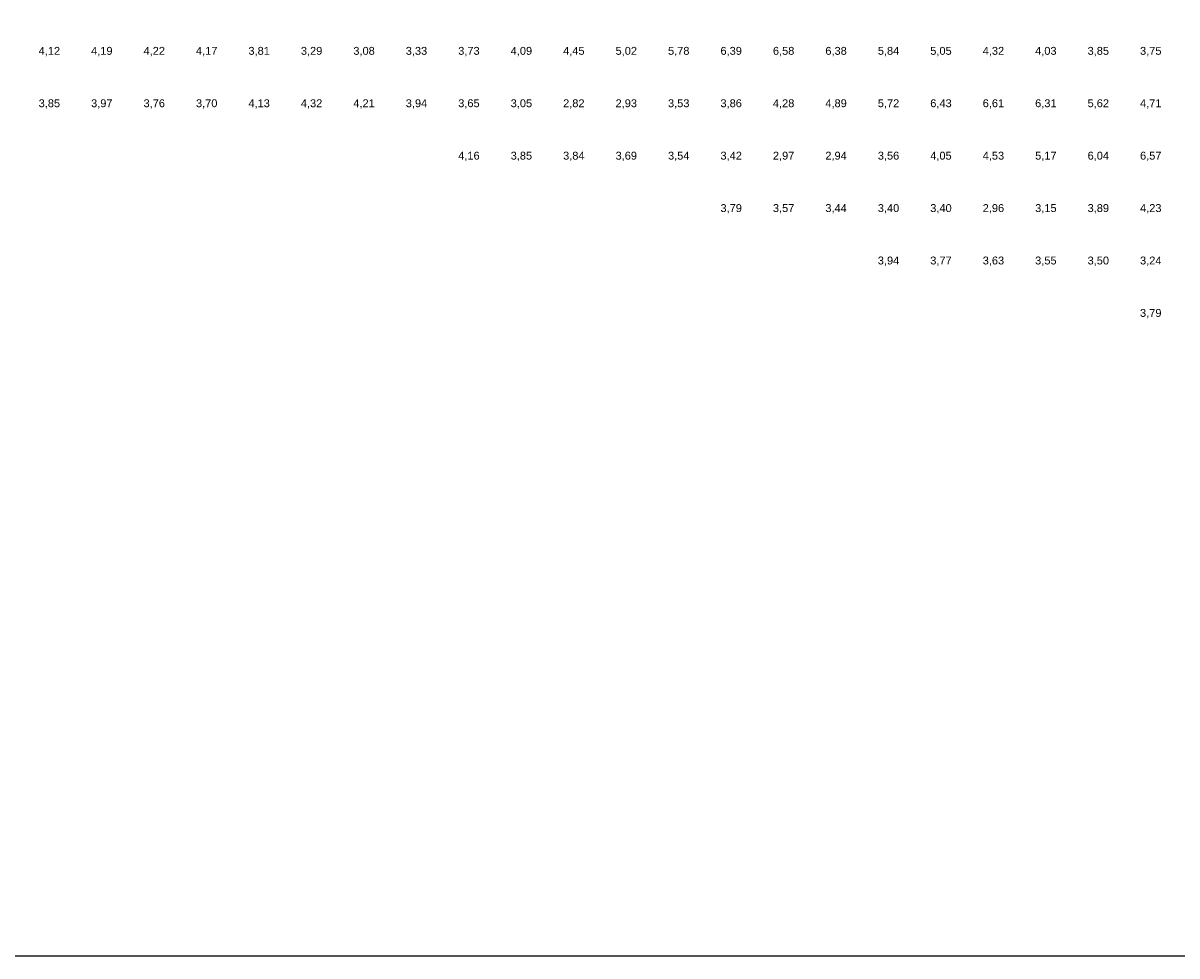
# Model space of a CAD drawing. Header units: metres. Extents: x 142558 to 144317, y 416662 to 417384.
# Tile 12 of 17: x 143660 to 143880, y 416662 to 416840. Entities that reach past the tile are written whole.
import ezdxf
from ezdxf.enums import TextEntityAlignment as Align

# ---------------------------------------------------------------- set-up
doc = ezdxf.new("R2010")
doc.units = ezdxf.units.M
doc.header["$MEASUREMENT"] = 0
doc.layers.add('beg_10Anno', color=252, linetype='Continuous')
doc.styles.add('Arial', font='arial.ttf')

msp = doc.modelspace()

# ---------------------------------------------------------------- linework, layer by layer
at = {"layer": 'Defpoints'}
msp.add_lwpolyline([(142557.58, 416662.34), (144285.74, 416662.34), (144285.74, 417384.1), (142557.58, 417384.1)], close=True, dxfattribs=at)

# ---------------------------------------------------------------- texts
at = {"layer": 'beg_10Anno', "style": 'Arial'}
for s, p in [('4,12', (143665, 416833.82)), ('4,19', (143675, 416833.82)), ('4,22', (143685, 416833.82)), ('4,17', (143695, 416833.82)), ('3,81', (143705, 416833.82)), ('3,29', (143715, 416833.82)), ('3,08', (143725, 416833.82)), ('3,33', (143735, 416833.82)), ('3,73', (143745, 416833.82)), ('4,09', (143755, 416833.82)), ('4,45', (143765, 416833.82)), ('5,02', (143775, 416833.82)), ('5,78', (143785, 416833.82)), ('6,39', (143795, 416833.82)), ('6,58', (143805, 416833.82)), ('6,38', (143815, 416833.82)), ('5,84', (143825, 416833.82)), ('5,05', (143835, 416833.82)), ('4,32', (143845, 416833.82)), ('4,03', (143855, 416833.82)), ('3,85', (143865, 416833.82)), ('3,75', (143875, 416833.82)), ('3,85', (143665, 416823.82)), ('3,97', (143675, 416823.82)), ('3,76', (143685, 416823.82)), ('3,70', (143695, 416823.82)), ('4,13', (143705, 416823.82)), ('4,32', (143715, 416823.82)), ('4,21', (143725, 416823.82)), ('3,94', (143735, 416823.82)), ('3,65', (143745, 416823.82)), ('3,05', (143755, 416823.82)), ('2,82', (143765, 416823.82)), ('2,93', (143775, 416823.82)), ('3,53', (143785, 416823.82)), ('3,86', (143795, 416823.82)), ('4,28', (143805, 416823.82)), ('4,89', (143815, 416823.82)), ('5,72', (143825, 416823.82)), ('6,43', (143835, 416823.82)), ('6,61', (143845, 416823.82)), ('6,31', (143855, 416823.82)), ('5,62', (143865, 416823.82)), ('4,71', (143875, 416823.82)), ('4,16', (143745, 416813.82)), ('3,85', (143755, 416813.82)), ('3,84', (143765, 416813.82)), ('3,69', (143775, 416813.82)), ('3,54', (143785, 416813.82)), ('3,42', (143795, 416813.82)), ('2,97', (143805, 416813.82)), ('2,94', (143815, 416813.82)), ('3,56', (143825, 416813.82)), ('4,05', (143835, 416813.82)), ('4,53', (143845, 416813.82)), ('5,17', (143855, 416813.82)), ('6,04', (143865, 416813.82)), ('6,57', (143875, 416813.82)), ('3,79', (143795, 416803.82)), ('3,57', (143805, 416803.82)), ('3,44', (143815, 416803.82)), ('3,40', (143825, 416803.82)), ('3,40', (143835, 416803.82)), ('2,96', (143845, 416803.82)), ('3,15', (143855, 416803.82)), ('3,89', (143865, 416803.82)), ('4,23', (143875, 416803.82)), ('3,94', (143825, 416793.82)), ('3,77', (143835, 416793.82)), ('3,63', (143845, 416793.82)), ('3,55', (143855, 416793.82)), ('3,50', (143865, 416793.82)), ('3,24', (143875, 416793.82)), ('3,79', (143875, 416783.82))]:
    msp.add_text(s, height=1.503, dxfattribs=at).set_placement(p, align=Align.BOTTOM_CENTER)

doc.saveas('drawing.dxf')
